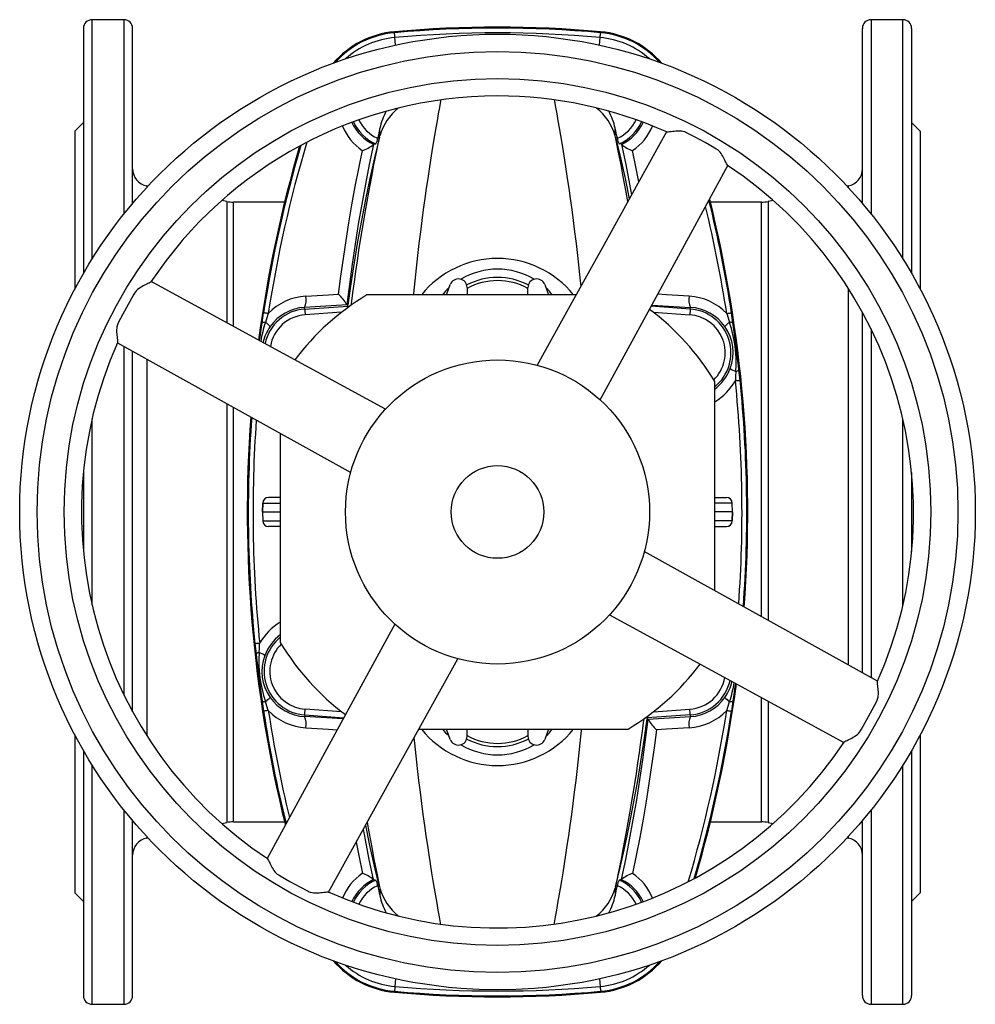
# Model space of a CAD drawing. Extents: x 9 to 1016, y 11 to 1315.
# Tile 1 of 4: x 9 to 339, y 11 to 351. Entities that reach past the tile are written whole.
import ezdxf

# ---------------------------------------------------------------- set-up
doc = ezdxf.new("R2010")
doc.units = 0
doc.layers.get('0').update_dxf_attribs({"linetype": 'CONTINUOUS'})

msp = doc.modelspace()

# ---------------------------------------------------------------- linework, layer by layer
at = {"color": 7, "linetype": 'CONTINUOUS'}
for p, q in [((45.39, 351.15), (34.39, 351.15)), ((34.39, 268.47), (34.39, 351.15)), ((45.39, 351.15), (45.39, 284.03)), ((314.39, 351.15), (303.39, 351.15)), ((303.39, 351.15), (303.39, 284.03)), ((314.39, 268.47), (314.39, 351.15)), ((31.39, 348.15), (31.39, 263.47)), ((48.39, 287.68), (48.39, 348.15)), ((138.78, 346.98), (138.81, 346.65)), ((209.99, 346.98), (209.96, 346.65)), ((300.39, 287.68), (300.39, 348.15)), ((317.39, 348.15), (317.39, 263.47)), ((139.19, 342.35), (138.96, 345)), ((209.58, 342.35), (209.82, 345)), ((31.39, 315.65), (28.39, 312.65)), ((133.77, 311), (133.77, 313.63)), ((215, 311), (215, 313.63)), ((320.39, 312.65), (317.39, 315.65)), ((28.39, 312.65), (28.39, 258.02)), ((133.66, 310.6), (133.77, 311)), ((215.11, 310.6), (215, 311)), ((320.39, 312.65), (320.39, 258.02)), ((131.59, 308.11), (131.52, 308.04)), ((131.59, 308.11), (132.41, 308.26)), ((217.18, 308.11), (216.36, 308.26)), ((217.18, 308.11), (217.25, 308.04)), ((53.7, 293.67), (53.24, 293.76)), ((53.24, 293.76), (53.24, 293.17)), ((295.53, 293.76), (295.07, 293.67)), ((295.53, 293.76), (295.53, 293.17)), ((80.97, 288.37), (79.17, 288.72)), ((80.97, 288.37), (80.97, 246.45)), ((100.86, 288.15), (83.26, 288.15)), ((83.26, 245.19), (83.26, 288.15)), ((265.51, 288.15), (247.91, 288.15)), ((265.51, 145.04), (265.51, 288.15)), ((269.6, 288.72), (267.8, 288.37)), ((267.8, 288.37), (267.8, 143.77)), ((156.78, 256.15), (158.07, 259.67)), ((163.89, 258.65), (163.89, 256.15)), ((184.89, 256.15), (184.89, 258.65)), ((190.71, 259.67), (191.99, 256.15)), ((201.53, 256.15), (129.32, 256.15)), ((295.53, 258.35), (295.53, 128.38)), ((122.42, 252.7), (107.79, 251.81)), ((107.83, 251.23), (107.79, 251.81)), ((107.83, 251.23), (122.74, 252.27)), ((122.38, 252.78), (122.42, 252.7)), ((122.74, 252.27), (122.69, 252.53)), ((240.94, 251.23), (227.48, 252.17)), ((227.72, 252.62), (240.98, 251.81)), ((240.94, 251.23), (240.98, 251.81)), ((120.54, 250.12), (107.97, 249.24)), ((228.23, 250.12), (240.8, 249.24)), ((300.39, 125.68), (300.39, 250.14)), ((303.39, 244.36), (303.39, 124.02)), ((45.39, 238.28), (45.39, 117.94)), ((48.39, 112.15), (48.39, 236.62)), ((53.24, 233.92), (53.24, 103.95)), ((249.39, 154.01), (249.39, 226.22)), ((80.97, 218.52), (80.97, 73.93)), ((83.26, 74.15), (83.26, 217.25)), ((34.39, 148.96), (34.39, 213.34)), ((314.39, 148.96), (314.39, 213.34)), ((99.39, 208.29), (99.39, 136.08)), ((31.39, 194.84), (31.39, 167.46)), ((317.39, 194.84), (317.39, 167.46)), ((93.31, 184.22), (93.2, 181.15)), ((93.22, 181.15), (93.33, 184.22)), ((93.31, 184.22), (93.33, 184.22)), ((93.33, 184.22), (99.39, 184.22)), ((95.32, 186.15), (95.31, 186.15)), ((99.39, 186.15), (95.32, 186.15)), ((249.39, 186.15), (253.45, 186.15)), ((255.45, 184.22), (249.39, 184.22)), ((253.45, 186.15), (253.47, 186.15)), ((255.56, 181.15), (255.45, 184.22)), ((255.46, 184.22), (255.45, 184.22)), ((255.57, 181.15), (255.46, 184.22)), ((93.2, 181.15), (93.31, 178.08)), ((93.2, 181.15), (93.22, 181.15)), ((93.22, 181.15), (99.39, 181.15)), ((93.22, 181.15), (93.33, 178.08)), ((255.56, 181.15), (249.39, 181.15)), ((255.56, 181.15), (255.45, 178.08)), ((255.46, 178.08), (255.57, 181.15)), ((255.57, 181.15), (255.56, 181.15)), ((93.31, 178.08), (93.33, 178.08)), ((93.33, 178.08), (99.39, 178.08)), ((255.45, 178.08), (249.39, 178.08)), ((255.46, 178.08), (255.45, 178.08)), ((95.32, 176.15), (95.31, 176.15)), ((99.39, 176.15), (95.32, 176.15)), ((249.39, 176.15), (253.45, 176.15)), ((253.45, 176.15), (253.47, 176.15)), ((265.51, 74.15), (265.51, 117.09)), ((267.8, 115.85), (267.8, 73.93)), ((120.54, 112.18), (107.97, 113.06)), ((228.23, 112.18), (240.8, 113.06)), ((107.83, 111.07), (107.79, 110.49)), ((121.05, 109.68), (107.79, 110.49)), ((107.83, 111.07), (121.29, 110.12)), ((240.94, 111.07), (226.03, 110.02)), ((226.03, 110.02), (226.08, 109.77)), ((226.35, 109.6), (240.98, 110.49)), ((226.39, 109.52), (226.35, 109.6)), ((240.94, 111.07), (240.98, 110.49)), ((147.24, 106.15), (219.46, 106.15)), ((158.07, 102.62), (156.78, 106.15)), ((163.89, 103.65), (163.89, 106.15)), ((184.89, 106.15), (184.89, 103.65)), ((191.99, 106.15), (190.71, 102.62)), ((28.39, 104.28), (28.39, 49.65)), ((320.39, 104.28), (320.39, 49.65)), ((31.39, 98.83), (31.39, 14.15)), ((317.39, 98.83), (317.39, 14.15)), ((34.39, 11.15), (34.39, 93.83)), ((314.39, 11.15), (314.39, 93.83)), ((45.39, 78.27), (45.39, 11.15)), ((303.39, 78.27), (303.39, 11.15)), ((48.39, 14.15), (48.39, 74.62)), ((79.17, 73.58), (80.97, 73.93)), ((83.26, 74.15), (100.86, 74.15)), ((247.91, 74.15), (265.51, 74.15)), ((267.8, 73.93), (269.6, 73.58)), ((300.39, 14.15), (300.39, 74.62)), ((53.24, 69.13), (53.24, 68.54)), ((53.24, 68.54), (53.7, 68.63)), ((295.07, 68.63), (295.53, 68.54)), ((295.53, 69.13), (295.53, 68.54)), ((131.59, 54.19), (131.52, 54.26)), ((131.59, 54.19), (132.41, 54.04)), ((133.66, 51.7), (133.77, 51.3)), ((133.77, 51.3), (133.77, 48.66)), ((215.11, 51.7), (215, 51.3)), ((215, 51.3), (215, 48.66)), ((217.18, 54.19), (216.36, 54.04)), ((217.18, 54.19), (217.25, 54.26)), ((28.39, 49.65), (31.39, 46.65)), ((317.39, 46.65), (320.39, 49.65)), ((139.19, 19.95), (138.96, 17.29)), ((209.58, 19.95), (209.82, 17.29)), ((138.78, 15.32), (138.81, 15.65)), ((209.99, 15.32), (209.96, 15.65)), ((34.39, 11.15), (45.39, 11.15)), ((303.39, 11.15), (314.39, 11.15))]:
    msp.add_line(p, q, dxfattribs=at)
for points in [[(138.96, 345), (138.93, 345.33), (138.9, 345.63), (138.88, 345.91), (138.85, 346.15), (138.84, 346.35), (138.82, 346.5), (138.81, 346.6), (138.81, 346.65)], [(209.82, 345), (209.85, 345.33), (209.87, 345.63), (209.9, 345.91), (209.92, 346.15), (209.94, 346.35), (209.95, 346.5), (209.96, 346.6), (209.96, 346.65)], [(154.75, 323.45), (154.68, 323.05), (154.3, 320.88), (153.91, 318.61), (153.5, 316.23), (153.08, 313.75), (152.64, 311.16), (152.2, 308.48), (151.75, 305.69), (151.27, 302.66), (150.79, 299.53), (150.3, 296.3), (149.81, 292.97), (149.29, 289.35), (148.77, 285.63), (148.26, 281.8), (147.76, 277.88), (147.26, 273.88), (146.76, 269.68), (146.27, 265.39), (145.8, 261.01), (145.35, 256.55), (145.31, 256.15)], [(194.02, 323.44), (194.09, 323.05), (194.47, 320.88), (194.86, 318.61), (195.27, 316.23), (195.7, 313.75), (196.13, 311.16), (196.57, 308.48), (197.02, 305.69), (197.5, 302.66), (197.99, 299.53), (198.47, 296.3), (198.97, 292.97), (199.48, 289.35), (200, 285.63), (200.51, 281.8), (201.02, 277.88), (201.51, 273.88), (202.01, 269.68), (202.5, 265.39), (202.97, 261.01), (203.16, 259.09)], [(133.66, 310.6), (131.96, 303.46), (130.35, 296.29), (128.84, 289.09), (127.42, 281.86), (126.09, 274.57), (124.86, 267.25), (123.72, 259.91), (122.69, 252.53)], [(123.95, 252.63), (124.01, 253.06), (124.48, 256.86), (124.97, 260.58), (125.47, 264.23), (126, 267.89), (126.53, 271.48), (127.08, 274.97), (127.63, 278.38), (128.18, 281.7), (128.76, 285.09), (129.34, 288.38), (129.92, 291.56), (130.49, 294.61), (131.05, 297.55), (131.61, 300.44), (132.16, 303.19), (132.68, 305.81), (133.19, 308.28), (133.66, 310.6)], [(232.75, 312.38), (222.88, 294.61), (211.17, 273.51), (199.46, 252.42), (188.03, 231.84)], [(215.11, 310.6), (216.81, 303.46), (218.42, 296.29), (219.9, 289.24)], [(219.43, 288.39), (218.85, 291.56), (218.28, 294.61), (217.72, 297.55), (217.16, 300.44), (216.62, 303.19), (216.09, 305.81), (215.59, 308.28), (215.11, 310.6)], [(253.86, 300.83), (253.79, 300.88), (253.64, 301.12), (253.46, 301.46), (253.24, 301.9), (253.06, 302.27), (252.87, 302.66), (252.66, 303.09), (252.43, 303.54), (252.18, 304), (251.91, 304.47), (251.59, 304.95), (251.23, 305.41), (250.85, 305.81), (250.42, 306.17), (249.92, 306.49), (249.41, 306.79), (246.08, 308.72), (242.7, 310.56), (239.71, 312.1), (239.38, 312.25), (239.05, 312.39), (238.34, 312.57), (237.88, 312.64), (237.43, 312.67), (236.53, 312.66), (235.96, 312.63), (235.42, 312.58), (234.89, 312.52), (234.4, 312.46), (233.82, 312.39), (233.33, 312.35), (233.04, 312.34), (232.85, 312.37), (232.84, 312.37)], [(131.52, 308.04), (130.11, 301.18), (128.77, 294.32), (127.5, 287.43), (126.32, 280.53), (125.22, 273.61), (124.19, 266.68), (123.25, 259.74), (122.38, 252.78)], [(217.25, 308.04), (218.67, 301.18), (220.01, 294.32), (220.68, 290.64)], [(119.5, 256.36), (120.29, 262.54), (121.15, 268.71), (122.08, 274.87), (123.06, 281.03), (124.13, 287.27), (125.26, 293.5), (126.45, 299.72), (127.71, 305.93)], [(223.19, 295.17), (222.32, 299.72), (221.06, 305.93)], [(209.88, 219.83), (232.67, 261.69), (253.93, 300.76)], [(54.71, 260.62), (54.65, 260.56), (54.42, 260.4), (54.08, 260.22), (53.63, 260), (53.27, 259.83), (52.87, 259.64), (52.44, 259.43), (51.99, 259.2), (51.53, 258.95), (51.06, 258.67), (50.59, 258.35), (50.12, 257.99), (49.72, 257.61), (49.37, 257.18), (49.05, 256.69), (48.74, 256.17), (46.82, 252.84), (44.97, 249.47), (43.44, 246.47), (43.28, 246.15), (43.15, 245.81), (42.96, 245.1), (42.9, 244.64), (42.87, 244.19), (42.87, 243.29), (42.91, 242.72), (42.96, 242.18), (43.02, 241.65), (43.07, 241.16), (43.14, 240.58), (43.19, 240.09), (43.2, 239.8), (43.17, 239.62), (43.16, 239.61)], [(135.71, 216.64), (93.84, 239.43), (54.79, 260.69)], [(108.2, 255.67), (116.07, 256.15), (119.5, 256.36)], [(240.58, 255.67), (232.7, 256.15), (229.75, 256.33)], [(93.09, 246.5), (93.33, 248.21), (93.59, 249.94)], [(95.22, 249.69), (94.9, 249.73), (94.6, 249.78), (94.32, 249.82), (94.08, 249.86), (93.89, 249.89), (93.73, 249.92), (93.64, 249.93), (93.59, 249.94)], [(95.22, 249.69), (94.72, 248.16), (94.24, 246.61)], [(107.83, 251.23), (107.83, 251.19), (107.84, 251.09), (107.85, 250.93), (107.87, 250.73), (107.88, 250.49), (107.9, 250.21), (107.92, 249.9), (107.95, 249.57), (107.97, 249.24)], [(240.94, 251.23), (240.94, 251.19), (240.93, 251.09), (240.92, 250.93), (240.91, 250.73), (240.89, 250.49), (240.87, 250.21), (240.85, 249.9), (240.82, 249.57), (240.8, 249.24)], [(253.55, 249.69), (253.87, 249.73), (254.17, 249.78), (254.45, 249.82), (254.69, 249.86), (254.89, 249.89), (255.04, 249.92), (255.14, 249.93), (255.18, 249.94)], [(253.55, 249.69), (254.06, 248.16), (254.53, 246.61)], [(255.68, 246.5), (255.44, 248.21), (255.18, 249.94)], [(92.25, 240.29), (92.43, 241.64), (92.66, 243.39), (92.87, 244.95), (93.09, 246.5)], [(257.78, 230.11), (257.6, 231.68), (257.41, 233.25), (257.02, 236.41), (256.8, 238.15), (256.57, 239.9), (256.34, 241.64), (256.11, 243.39), (255.9, 244.95), (255.68, 246.5)], [(43.13, 239.53), (82.02, 217.93), (123.7, 194.79)], [(188.01, 231.85), (188.02, 231.85), (188.03, 231.84), (188.03, 231.84)], [(256.7, 229.71), (256.62, 228.11), (256.52, 226.49)], [(258.16, 226.66), (257.98, 228.39), (257.78, 230.11)], [(256.52, 226.49), (256.84, 226.53), (257.15, 226.56), (257.42, 226.58), (257.67, 226.61), (257.87, 226.63), (258.02, 226.64), (258.12, 226.65), (258.16, 226.66)], [(123.69, 194.78), (123.69, 194.78), (123.69, 194.8), (123.69, 194.8)], [(225.09, 167.52), (225.09, 167.52), (225.08, 167.5)], [(305.62, 122.78), (266.75, 144.37), (225.08, 167.5)], [(213.07, 145.66), (254.93, 122.87), (293.98, 101.61)], [(138.9, 142.47), (116.11, 100.61), (94.85, 61.55)], [(92.25, 135.81), (91.93, 135.77), (91.62, 135.74), (91.35, 135.71), (91.11, 135.69), (90.91, 135.67), (90.76, 135.65), (90.65, 135.64), (90.61, 135.64)], [(90.61, 135.64), (90.79, 133.91), (90.99, 132.18)], [(92.08, 132.59), (92.15, 134.19), (92.25, 135.81)], [(90.99, 132.18), (91.18, 130.62), (91.36, 129.05), (91.75, 125.89), (91.98, 124.15), (92.2, 122.4), (92.43, 120.65), (92.66, 118.91), (92.87, 117.35), (93.09, 115.8)], [(116.01, 49.9), (137.6, 88.79), (160.74, 130.45)], [(294.07, 101.67), (294.12, 101.74), (294.35, 101.9), (294.7, 102.08), (295.14, 102.3), (295.51, 102.47), (295.9, 102.66), (296.33, 102.87), (296.78, 103.1), (297.24, 103.35), (297.71, 103.63), (298.18, 103.95), (298.65, 104.31), (299.05, 104.69), (299.4, 105.11), (299.73, 105.61), (300.03, 106.12), (301.96, 109.45), (303.8, 112.83), (305.33, 115.82), (305.49, 116.15), (305.63, 116.49), (305.81, 117.2), (305.87, 117.65), (305.91, 118.11), (305.9, 119.01), (305.87, 119.57), (305.82, 120.12), (305.76, 120.64), (305.7, 121.13), (305.63, 121.72), (305.58, 122.21), (305.58, 122.5), (305.6, 122.68), (305.61, 122.69)], [(256.52, 122), (256.34, 120.65), (256.11, 118.91), (255.9, 117.35), (255.68, 115.8)], [(93.09, 115.8), (93.33, 114.09), (93.59, 112.36)], [(95.22, 112.61), (94.72, 114.14), (94.24, 115.68)], [(253.55, 112.61), (254.06, 114.14), (254.53, 115.68)], [(255.68, 115.8), (255.44, 114.09), (255.18, 112.36)], [(95.22, 112.61), (94.9, 112.56), (94.6, 112.52), (94.32, 112.47), (94.08, 112.44), (93.89, 112.41), (93.73, 112.38), (93.64, 112.37), (93.59, 112.36)], [(107.83, 111.07), (107.83, 111.11), (107.84, 111.21), (107.85, 111.37), (107.87, 111.57), (107.88, 111.81), (107.9, 112.09), (107.92, 112.4), (107.95, 112.72), (107.97, 113.06)], [(240.94, 111.07), (240.94, 111.11), (240.93, 111.21), (240.92, 111.37), (240.91, 111.57), (240.89, 111.81), (240.87, 112.09), (240.85, 112.4), (240.82, 112.72), (240.8, 113.06)], [(253.55, 112.61), (253.87, 112.56), (254.17, 112.52), (254.45, 112.47), (254.69, 112.44), (254.89, 112.41), (255.04, 112.38), (255.14, 112.37), (255.18, 112.36)], [(215.11, 51.7), (216.81, 58.84), (218.42, 66.01), (219.93, 73.21), (221.35, 80.44), (222.68, 87.73), (223.91, 95.04), (225.05, 102.39), (226.08, 109.77)], [(224.82, 109.67), (224.77, 109.24), (224.29, 105.44), (223.8, 101.72), (223.3, 98.06), (222.77, 94.4), (222.24, 90.82), (221.69, 87.32), (221.14, 83.91), (220.59, 80.6), (220.01, 77.2), (219.43, 73.92), (218.85, 70.74), (218.28, 67.68), (217.72, 64.75), (217.16, 61.86), (216.62, 59.11), (216.09, 56.49), (215.59, 54.02), (215.11, 51.7)], [(217.25, 54.26), (218.67, 61.11), (220.01, 67.98), (221.27, 74.86), (222.45, 81.76), (223.55, 88.68), (224.58, 95.62), (225.52, 102.56), (226.39, 109.52)], [(108.2, 106.62), (116.07, 106.15), (119.03, 105.97)], [(194.02, 38.87), (194.09, 39.25), (194.47, 41.41), (194.86, 43.69), (195.27, 46.07), (195.7, 48.55), (196.13, 51.14), (196.57, 53.82), (197.02, 56.6), (197.5, 59.63), (197.99, 62.77), (198.47, 66), (198.97, 69.33), (199.48, 72.95), (200, 76.67), (200.51, 80.49), (201.02, 84.41), (201.51, 88.42), (202.01, 92.62), (202.5, 96.91), (202.97, 101.29), (203.42, 105.75), (203.46, 106.15)], [(229.27, 105.94), (228.48, 99.76), (227.62, 93.59), (226.7, 87.43), (225.71, 81.27), (224.64, 75.03), (223.51, 68.8), (222.32, 62.58), (221.06, 56.37)], [(240.58, 106.62), (232.7, 106.15), (229.27, 105.94)], [(154.75, 38.85), (154.68, 39.25), (154.3, 41.41), (153.91, 43.69), (153.5, 46.07), (153.08, 48.55), (152.64, 51.14), (152.2, 53.82), (151.75, 56.6), (151.27, 59.63), (150.79, 62.77), (150.3, 66), (149.81, 69.33), (149.29, 72.95), (148.77, 76.67), (148.26, 80.49), (147.76, 84.41), (147.26, 88.42), (146.76, 92.62), (146.27, 96.91), (145.8, 101.29), (145.61, 103.2)], [(131.52, 54.26), (130.11, 61.11), (128.77, 67.98), (128.09, 71.66)], [(133.66, 51.7), (131.96, 58.84), (130.35, 66.01), (128.87, 73.06)], [(129.34, 73.91), (129.92, 70.74), (130.49, 67.68), (131.05, 64.75), (131.61, 61.86), (132.16, 59.11), (132.68, 56.49), (133.19, 54.02), (133.66, 51.7)], [(125.58, 67.13), (126.45, 62.58), (127.71, 56.37)], [(94.91, 61.47), (94.98, 61.42), (95.13, 61.18), (95.32, 60.84), (95.54, 60.39), (95.71, 60.03), (95.9, 59.63), (96.11, 59.2), (96.34, 58.76), (96.59, 58.29), (96.87, 57.83), (97.18, 57.35), (97.55, 56.89), (97.92, 56.49), (98.35, 56.13), (98.85, 55.81), (99.36, 55.51), (102.69, 53.58), (106.07, 51.74), (109.06, 50.2), (109.39, 50.04), (109.72, 49.91), (110.44, 49.72), (110.89, 49.66), (111.34, 49.63), (112.24, 49.63), (112.81, 49.67), (113.35, 49.72), (113.88, 49.78), (114.37, 49.84), (114.95, 49.91), (115.44, 49.95), (115.73, 49.96), (115.92, 49.93), (115.93, 49.93)], [(138.96, 17.29), (138.93, 16.97), (138.9, 16.67), (138.88, 16.39), (138.85, 16.15), (138.84, 15.95), (138.82, 15.8), (138.81, 15.7), (138.81, 15.65)], [(209.82, 17.29), (209.85, 16.97), (209.87, 16.67), (209.9, 16.39), (209.92, 16.15), (209.94, 15.95), (209.95, 15.8), (209.96, 15.7), (209.96, 15.65)]]:
    msp.add_lwpolyline(points, dxfattribs=at)
for radius in [165, 159, 149.65, 52.5, 16]:
    msp.add_circle((174.39, 181.15), radius, dxfattribs=at)
for centre, radius, start, end in [((34.39, 348.15), 3, 90, 180), ((45.39, 348.15), 3, 0, 90), ((303.39, 348.15), 3, 90, 180), ((314.39, 348.15), 3, 0, 90), ((141.57, 315.69), 31.42, 95.1017, 139.4755), ((174.39, -51.85), 400.42, 84.8983, 95.1017), ((174.39, -51.85), 400.08, 84.8983, 95.1017), ((207.2, 315.69), 31.42, 40.5245, 84.8983), ((141.57, 315.69), 31.08, 95.1017, 138.3615), ((141.57, 315.69), 29.43, 95.1017, 131.9491), ((174.39, -51.85), 398.43, 84.8983, 95.1017), ((207.2, 315.69), 29.43, 48.0509, 84.8983), ((207.2, 315.69), 31.08, 41.6385, 84.8983), ((174.39, 181.15), 143.65, 90, 146.4132), ((174.39, 181.15), 143.65, 65.9877, 90), ((151.9, 305.91), 18.84, 128.4156, 164.3103), ((196.88, 305.91), 18.82, 15.682, 51.5141), ((138.39, 322.15), 13.12, 205.0784, 245.7876), ((156.05, 308.91), 22.78, 152.1889, 168.0196), ((192.72, 308.91), 22.78, 11.9803, 27.7877), ((210.39, 322.15), 13.12, 294.2124, 334.9216), ((138.69, 321.82), 19.32, 202.4865, 235.3588), ((138.16, 322.14), 15.49, 204.5856, 244.9124), ((138.39, 322.15), 15.12, 204.3891, 246.7109), ((723.39, 181.15), 604.32, 167.33606, 167.67152), ((-374.61, 181.15), 604.32, 12.32848, 12.66394), ((210.39, 322.15), 15.12, 293.2891, 335.6109), ((210.61, 322.14), 15.5, 295.0885, 335.4041), ((210.08, 321.82), 19.31, 304.6407, 337.4904), ((127.1, 310.96), 5.95, 333.0298, 352.47), ((221.67, 310.96), 5.95, 187.53, 206.9702), ((538.39, 181.15), 450.42, 163.7074, 172.4306), ((538.39, 181.15), 450.08, 163.6652, 171.2087), ((538.39, 181.15), 448.43, 163.4606, 171.2087), ((123.68, 317.74), 12.48, 288.8425, 308.9421), ((225.09, 317.74), 12.48, 231.0579, 251.1575), ((54.39, 299.65), 6, 180, 259), ((174.39, 181.15), 143.65, 335.9877, 56.4134), ((294.39, 299.65), 6, 281, 0), ((-189.61, 181.15), 450.42, 355.823, 13.8807), ((83.26, 300.15), 12, 259, 270), ((-189.61, 181.15), 448.43, 8.7913, 13.6008), ((-189.61, 181.15), 450.08, 8.7913, 13.8326), ((265.51, 300.15), 12, 270, 281), ((174.39, 234.98), 33.71, 38.9056, 141.0944), ((174.39, 240.36), 24.64, 59.1289, 120.8543), ((174.39, 239.15), 23, 62.4557, 117.5443), ((169.22, 245.04), 17.74, 130.8178, 141.2176), ((160.89, 258.65), 3, 0, 160), ((174.39, 239.15), 21.91, 61.3625, 118.6375), ((187.89, 258.65), 3, 20, 180), ((179.55, 245.17), 17.65, 38.4556, 48.9627), ((109.38, 236.06), 19.65, 93.4547, 136.0949), ((174.39, 181.15), 87.5, 121.0027, 143.1048), ((101.59, 254.41), 6.72, 337.2016, 10.8161), ((105.38, 242.03), 20.11, 32.3073, 45.4346), ((247.18, 254.41), 6.72, 169.1839, 202.7984), ((239.39, 236.06), 19.65, 43.9051, 86.5453), ((108.71, 236.17), 15.67, 93.3707, 145.0109), ((126.73, 259.23), 7.83, 236.5772, 238.8896), ((115.59, 252.64), 7.16, 352.8297, 357.0976), ((240.06, 236.17), 15.67, 34.9891, 86.6293), ((108.89, 236.15), 15.12, 94, 168.0061), ((108.89, 236.15), 13.12, 94, 170.6341), ((174.39, 181.15), 87.5, 31.0027, 53.1048), ((239.89, 236.15), 13.12, 314.3323, 86), ((239.89, 236.15), 15.12, 308.9248, 86), ((131.59, 234.07), 39.4, 161.443, 171.2357), ((93.85, 244.74), 1.91, 78.1265, 113.3064), ((108.08, 236.38), 15.03, 144.3128, 167.4049), ((90.75, 241.07), 6.55, 38.5694, 57.8443), ((258.02, 241.07), 6.55, 122.1557, 141.4306), ((240.31, 236.2), 15.45, 339.1907, 35.404), ((254.93, 244.74), 1.91, 66.6936, 101.8735), ((211.19, 232.47), 45.59, 356.5264, 18.0682), ((174.39, 181.15), 143.65, 155.9878, 236.4133), ((240.2, 236.08), 15.5, 306.3322, 339.7474), ((258.67, 235.96), 6.55, 233.1644, 252.4383), ((256.61, 231.63), 1.91, 272.7217, 307.901), ((239.47, 236.04), 19.54, 300.4856, 330.7483), ((-189.61, 181.15), 448.43, 355.9407, 5.8034), ((-189.61, 181.15), 450.08, 355.8428, 5.8034), ((538.39, 181.15), 450.42, 175.8229, 193.8793), ((538.39, 181.15), 450.08, 175.8428, 185.8034), ((538.39, 181.15), 448.43, 175.9406, 185.8034), ((95.31, 184.15), 2, 90, 177.8973), ((95.32, 184.15), 2, 90.025, 178.0295), ((253.45, 184.15), 2, 1.9705, 89.975), ((253.47, 184.15), 2, 2.1419, 90), ((95.31, 178.15), 2, 182.1419, 270), ((95.32, 178.15), 2, 181.9705, 269.975), ((253.45, 178.15), 2, 270.025, 358.0295), ((253.47, 178.15), 2, 270, 357.8973), ((109.3, 126.26), 19.54, 120.4856, 150.7483), ((108.89, 126.15), 15.12, 128.9248, 266), ((108.57, 126.22), 15.5, 126.3322, 159.7474), ((174.39, 181.15), 87.5, 211.0027, 233.1048), ((108.89, 126.15), 13.12, 134.3323, 266), ((92.17, 130.67), 1.91, 92.7217, 127.901), ((137.58, 129.82), 45.59, 176.5264, 198.0682), ((90.1, 126.34), 6.55, 53.1644, 72.4383), ((108.47, 126.1), 15.45, 159.1907, 215.404), ((174.39, 181.15), 87.5, 301.0027, 323.1048), ((239.89, 126.15), 13.12, 274, 350.6341), ((239.89, 126.15), 15.12, 274, 348.0061), ((240.69, 125.91), 15.03, 324.3128, 347.4049), ((-189.61, 181.15), 450.42, 343.7074, 352.4305), ((217.18, 128.22), 39.4, 341.443, 351.2357), ((93.85, 117.56), 1.91, 246.6936, 281.8735), ((90.75, 121.23), 6.55, 302.1557, 321.4306), ((108.71, 126.13), 15.67, 214.9891, 266.6293), ((240.06, 126.13), 15.67, 273.3707, 325.0109), ((258.02, 121.23), 6.55, 218.5694, 237.8443), ((254.93, 117.56), 1.91, 258.1265, 293.3064), ((538.39, 181.15), 450.08, 188.7913, 193.8326), ((109.38, 126.24), 19.65, 223.9051, 266.5453), ((538.39, 181.15), 448.43, 188.7913, 193.6008), ((-189.61, 181.15), 448.43, 343.4606, 351.2087), ((239.39, 126.24), 19.65, 273.4547, 316.0949), ((-189.61, 181.15), 450.08, 343.6652, 351.2087), ((101.59, 107.89), 6.72, 349.1839, 22.7984), ((233.18, 109.66), 7.16, 172.8297, 177.0976), ((222.04, 103.06), 7.83, 56.5772, 58.8896), ((243.39, 120.27), 20.11, 212.3073, 225.4346), ((247.18, 107.89), 6.72, 157.2016, 190.8161), ((174.39, 127.32), 33.71, 218.9056, 321.0944), ((169.22, 117.26), 17.74, 218.7824, 229.1822), ((179.55, 117.13), 17.65, 311.0373, 321.5444), ((160.89, 103.65), 3, 200, 0), ((174.39, 123.15), 23, 242.4557, 297.5443), ((174.39, 123.15), 21.91, 241.3625, 298.6375), ((187.89, 103.65), 3, 180, 340), ((174.39, 181.15), 143.65, 245.9877, 326.4133), ((174.39, 121.93), 24.64, 239.1457, 300.8711), ((83.26, 62.15), 12, 90, 101), ((265.51, 62.15), 12, 79, 90), ((54.39, 62.65), 6, 101, 180), ((294.39, 62.65), 6, 0, 79), ((138.69, 40.47), 19.32, 124.6415, 157.5243), ((123.68, 44.56), 12.48, 51.0579, 71.1575), ((225.09, 44.56), 12.48, 108.8425, 128.9421), ((210.08, 40.47), 19.32, 22.4755, 55.3586), ((138.16, 40.16), 15.5, 115.0892, 155.3968), ((138.39, 40.15), 15.12, 113.2891, 155.6109), ((138.39, 40.15), 13.12, 114.2124, 154.9216), ((127.1, 51.34), 5.95, 7.53, 26.9702), ((723.39, 181.15), 604.32, 192.32848, 192.66394), ((151.91, 56.39), 18.84, 195.6924, 231.6094), ((196.88, 56.39), 18.83, 308.4625, 344.3154), ((-374.61, 181.15), 604.32, 347.33606, 347.67152), ((221.67, 51.34), 5.95, 153.0298, 172.47), ((210.39, 40.15), 13.12, 25.0784, 65.7876), ((210.39, 40.15), 15.12, 24.3891, 66.7109), ((210.61, 40.15), 15.5, 24.6432, 64.9071), ((156.05, 53.39), 22.78, 191.9812, 207.8237), ((192.73, 53.39), 22.77, 332.1505, 348.0187), ((141.57, 46.61), 31.42, 220.5245, 264.8983), ((141.57, 46.61), 31.08, 221.6385, 264.8983), ((141.57, 46.61), 29.43, 228.0509, 264.8983), ((207.2, 46.61), 29.43, 275.1017, 311.9491), ((207.2, 46.61), 31.08, 275.1017, 318.3615), ((207.2, 46.61), 31.42, 275.1017, 319.4755), ((174.39, 414.15), 398.43, 264.8983, 275.1017), ((34.39, 14.15), 3, 180, 270), ((45.39, 14.15), 3, 270, 0), ((174.39, 414.15), 400.42, 264.8983, 275.1017), ((174.39, 414.15), 400.08, 264.8983, 275.1017), ((303.39, 14.15), 3, 180, 270), ((314.39, 14.15), 3, 270, 0)]:
    msp.add_arc(centre, radius, start, end, dxfattribs=at)

doc.saveas('drawing.dxf')
